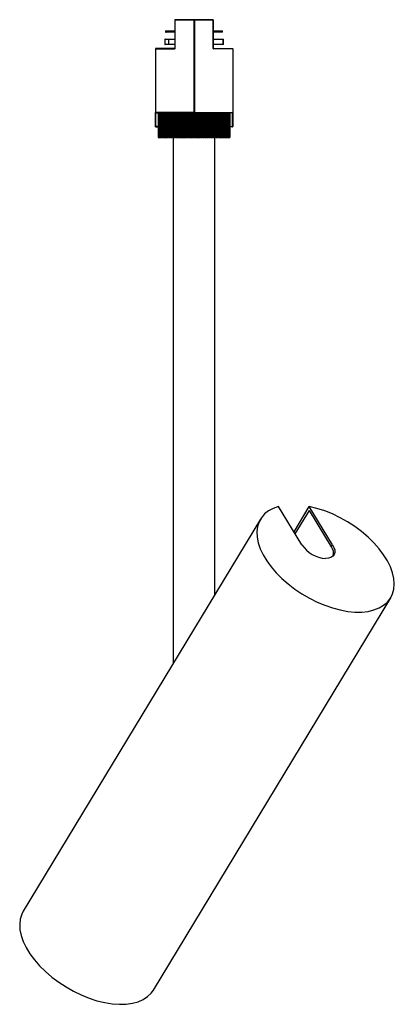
# Model space of a CAD drawing. Header units: millimetres. Extents: x 20 to 151, y 66 to 154.
# Tile 9 of 11: x 137 to 151, y 81 to 117. Entities that reach past the tile are written whole.
import ezdxf

# ---------------------------------------------------------------- set-up
doc = ezdxf.new("R2010")
doc.units = ezdxf.units.MM

msp = doc.modelspace()

# ---------------------------------------------------------------- linework, layer by layer
at = {"color": 7, "linetype": 'Continuous', "lineweight": 25}
for p, q in [((143.0122, 116.7876), (143.0122, 115.7626)), ((143.0173, 116.7876), (143.0122, 116.7876)), ((143.0173, 115.7626), (143.0173, 116.7876)), ((143.0173, 116.7876), (143.6921, 116.7876)), ((143.6922, 116.7976), (143.0222, 116.7976)), ((143.6921, 116.7876), (143.6921, 113.4463)), ((143.6921, 116.7876), (143.7022, 116.7876)), ((143.7022, 113.4463), (143.7022, 116.7876)), ((143.7123, 116.7876), (143.7022, 116.7876)), ((143.7122, 116.7976), (144.3822, 116.7976)), ((143.7123, 116.7876), (143.7123, 113.4463)), ((144.3871, 116.7876), (143.7123, 116.7876)), ((144.3871, 115.7626), (144.3871, 116.7876)), ((144.3871, 116.7876), (144.3922, 116.7876)), ((144.3922, 116.7876), (144.3922, 115.7626)), ((142.6729, 116.3926), (142.6729, 116.3426)), ((142.6729, 116.3926), (142.6732, 116.3926)), ((142.6732, 116.3426), (142.6729, 116.3426)), ((142.6732, 116.3926), (142.6732, 116.3426)), ((142.6732, 116.3926), (142.6982, 116.3926)), ((142.6732, 116.3426), (142.6982, 116.3426)), ((142.6982, 116.3426), (142.6982, 116.3926)), ((142.6982, 116.3926), (142.8061, 116.3926)), ((142.8061, 116.3426), (142.6982, 116.3426)), ((142.8061, 116.3926), (142.8061, 116.3426)), ((142.8061, 116.3926), (143.0122, 116.3926)), ((143.0122, 116.3426), (142.8061, 116.3426)), ((144.3922, 116.3926), (144.6397, 116.3926)), ((144.6397, 116.3426), (144.3922, 116.3426)), ((144.6397, 116.3426), (144.6397, 116.3926)), ((144.6397, 116.3926), (144.7314, 116.3926)), ((144.7314, 116.3426), (144.6397, 116.3426)), ((144.7314, 116.3426), (144.7314, 116.3926)), ((142.6416, 116.0826), (142.6416, 115.9126)), ((142.6516, 116.0926), (142.7813, 116.0926)), ((142.7738, 116.0826), (142.7738, 115.9126)), ((142.7813, 116.0926), (143.0122, 116.0926)), ((144.3922, 116.0926), (144.7377, 116.0926)), ((144.7377, 116.0926), (144.7528, 116.0926)), ((144.7469, 116.0826), (144.7469, 115.9126)), ((144.7628, 115.9126), (144.7628, 116.0826)), ((142.3022, 115.7426), (142.9972, 115.7426)), ((142.3022, 115.7426), (142.3022, 113.4463)), ((143.0022, 115.7526), (142.3122, 115.7526)), ((142.7813, 115.9026), (142.6516, 115.9026)), ((143.0122, 115.9026), (142.7813, 115.9026)), ((143.0173, 115.7626), (143.0122, 115.7626)), ((144.3871, 115.7626), (144.3922, 115.7626)), ((144.7377, 115.9026), (144.3922, 115.9026)), ((144.4022, 115.7526), (145.0922, 115.7526)), ((145.1022, 115.7426), (144.4072, 115.7426)), ((144.7528, 115.9026), (144.7377, 115.9026)), ((145.1022, 115.7426), (145.1022, 113.4463)), ((143.6921, 113.4463), (142.3022, 113.4463)), ((142.3022, 113.432), (142.3022, 113.4463)), ((142.3022, 113.432), (142.3022, 112.9376)), ((142.3122, 113.4363), (143.6922, 113.4363)), ((142.3122, 113.4291), (142.3122, 113.4363)), ((142.3122, 112.9348), (142.3122, 113.4291)), ((142.4048, 113.4363), (142.4048, 112.5363)), ((142.405, 113.4363), (142.405, 112.5363)), ((142.405, 113.4363), (142.405, 112.5363)), ((142.405, 113.4363), (142.405, 113.4363)), ((142.4054, 113.4363), (142.4054, 112.5363)), ((142.4079, 113.4363), (142.4079, 112.5363)), ((142.4088, 113.4363), (142.4088, 112.5363)), ((142.4088, 113.4363), (142.4091, 113.4363)), ((142.4091, 113.4363), (142.4091, 112.5363)), ((142.4101, 113.4363), (142.4101, 112.5363)), ((142.4156, 113.4363), (142.4156, 112.5363)), ((142.4172, 113.4363), (142.4172, 112.5363)), ((142.4172, 113.4363), (142.4176, 113.4363)), ((142.4176, 113.4363), (142.4176, 112.5363)), ((142.4194, 113.4363), (142.4194, 112.5363)), ((142.4279, 113.4363), (142.4279, 112.5363)), ((142.4302, 113.4363), (142.4302, 112.5363)), ((142.4302, 113.4363), (142.4307, 113.4363)), ((142.4307, 113.4363), (142.4307, 112.5363)), ((142.4332, 113.4363), (142.4332, 112.5363)), ((142.4445, 113.4363), (142.4445, 112.5363)), ((142.4476, 113.4363), (142.4476, 112.5363)), ((142.4476, 113.4363), (142.4483, 113.4363)), ((142.4483, 113.4363), (142.4483, 112.5363)), ((142.4514, 113.4363), (142.4514, 112.5363)), ((142.4657, 113.4363), (142.4657, 112.5363)), ((142.4693, 113.4363), (142.4693, 112.5363)), ((142.4693, 113.4363), (142.4702, 113.4363)), ((142.4702, 113.4363), (142.4702, 112.5363)), ((142.4741, 113.4363), (142.4741, 112.5363)), ((142.4911, 113.4363), (142.4911, 112.5363)), ((142.4955, 113.4363), (142.4955, 112.5363)), ((142.4955, 113.4363), (142.4965, 113.4363)), ((142.4965, 113.4363), (142.4965, 112.5363)), ((142.501, 113.4363), (142.501, 112.5363)), ((142.5208, 113.4363), (142.5208, 112.5363)), ((142.5258, 113.4363), (142.5258, 112.5363)), ((142.5258, 113.4363), (142.527, 113.4363)), ((142.527, 113.4363), (142.527, 112.5363)), ((142.5322, 113.4363), (142.5322, 112.5363)), ((142.5547, 113.4363), (142.5547, 112.5363)), ((142.5603, 113.4363), (142.5603, 112.5363)), ((142.5603, 113.4363), (142.5617, 113.4363)), ((142.5617, 113.4363), (142.5617, 112.5363)), ((142.5675, 113.4363), (142.5675, 112.5363)), ((142.5926, 113.4363), (142.5926, 112.5363)), ((142.5988, 113.4363), (142.5988, 112.5363)), ((142.5988, 113.4363), (142.6004, 113.4363)), ((142.6004, 113.4363), (142.6004, 112.5363)), ((142.6067, 113.4363), (142.6067, 112.5363)), ((142.6343, 113.4363), (142.6343, 112.5363)), ((142.6412, 113.4363), (142.6412, 112.5363)), ((142.6412, 113.4363), (142.6429, 113.4363)), ((142.6429, 113.4363), (142.6429, 112.5363)), ((142.6498, 113.4363), (142.6498, 112.5363)), ((142.6799, 113.4363), (142.6799, 112.5363)), ((142.6873, 113.4363), (142.6873, 112.5363)), ((142.6873, 113.4363), (142.6891, 113.4363)), ((142.6891, 113.4363), (142.6891, 112.5363)), ((142.6967, 113.4363), (142.6967, 112.5363)), ((142.729, 113.4363), (142.729, 112.5363)), ((142.737, 113.4363), (142.737, 112.5363)), ((142.737, 113.4363), (142.7389, 113.4363)), ((142.7389, 113.4363), (142.7389, 112.5363)), ((142.747, 113.4363), (142.747, 112.5363)), ((142.7816, 113.4363), (142.7816, 112.5363)), ((142.7901, 113.4363), (142.7901, 112.5363)), ((142.7901, 113.4363), (142.7921, 113.4363)), ((142.7921, 113.4363), (142.7921, 112.5363)), ((142.8007, 113.4363), (142.8007, 112.5363)), ((142.8362, 113.4363), (142.8362, 112.5363)), ((142.8373, 113.4363), (142.8373, 112.5363)), ((142.8463, 113.4363), (142.8463, 112.5363)), ((142.8463, 113.4363), (142.8485, 113.4363)), ((142.8485, 113.4363), (142.8485, 112.5363)), ((142.8576, 113.4363), (142.8576, 112.5363)), ((142.893, 113.4363), (142.893, 112.5363)), ((142.8962, 113.4363), (142.8962, 112.5363)), ((142.9056, 113.4363), (142.9056, 112.5363)), ((142.9056, 113.4363), (142.9079, 113.4363)), ((142.9079, 113.4363), (142.9079, 112.5363)), ((142.9174, 113.4363), (142.9174, 112.5363)), ((142.9526, 113.4363), (142.9526, 112.5363)), ((142.9578, 113.4363), (142.9578, 112.5363)), ((142.9677, 113.4363), (142.9677, 112.5363)), ((142.9677, 113.4363), (142.97, 113.4363)), ((142.97, 113.4363), (142.97, 112.5363)), ((142.98, 113.4363), (142.98, 112.5363)), ((143.0149, 113.4363), (143.0149, 112.5363)), ((143.0221, 113.4363), (143.0221, 112.5363)), ((143.0323, 113.4363), (143.0323, 112.5363)), ((143.0323, 113.4363), (143.0348, 113.4363)), ((143.0348, 113.4363), (143.0348, 112.5363)), ((143.0451, 113.4363), (143.0451, 112.5363)), ((143.0795, 113.4363), (143.0795, 112.5363)), ((143.0887, 113.4363), (143.0887, 112.5363)), ((143.0993, 113.4363), (143.0993, 112.5363)), ((143.0993, 113.4363), (143.1019, 113.4363)), ((143.1019, 113.4363), (143.1019, 112.5363)), ((143.1125, 113.4363), (143.1125, 112.5363)), ((143.1464, 113.4363), (143.1464, 112.5363)), ((143.1575, 113.4363), (143.1575, 112.5363)), ((143.1685, 113.4363), (143.1685, 112.5363)), ((143.1685, 113.4363), (143.1711, 113.4363)), ((143.1711, 113.4363), (143.1711, 112.5363)), ((143.182, 113.4363), (143.182, 112.5363)), ((143.2152, 113.4363), (143.2152, 112.5363)), ((143.2282, 113.4363), (143.2282, 112.5363)), ((143.2395, 113.4363), (143.2395, 112.5363)), ((143.2395, 113.4363), (143.2421, 113.4363)), ((143.2421, 113.4363), (143.2421, 112.5363)), ((143.2534, 113.4363), (143.2534, 112.5363)), ((143.2857, 113.4363), (143.2857, 112.5363)), ((143.3006, 113.4363), (143.3006, 112.5363)), ((143.3121, 113.4363), (143.3121, 112.5363)), ((143.3121, 113.4363), (143.3148, 113.4363)), ((143.3148, 113.4363), (143.3148, 112.5363)), ((143.3263, 113.4363), (143.3263, 112.5363)), ((143.3577, 113.4363), (143.3577, 112.5363)), ((143.3744, 113.4363), (143.3744, 112.5363)), ((143.3861, 113.4363), (143.3861, 112.5363)), ((143.3861, 113.4363), (143.3889, 113.4363)), ((143.3889, 113.4363), (143.3889, 112.5363)), ((143.4005, 113.4363), (143.4005, 112.5363)), ((143.4309, 113.4363), (143.4309, 112.5363)), ((143.4494, 113.4363), (143.4494, 112.5363)), ((143.4612, 113.4363), (143.4612, 112.5363)), ((143.4612, 113.4363), (143.464, 113.4363)), ((143.464, 113.4363), (143.464, 112.5363)), ((143.4758, 113.4363), (143.4758, 112.5363)), ((143.5051, 113.4363), (143.5051, 112.5363)), ((143.5252, 113.4363), (143.5252, 112.5363)), ((143.5371, 113.4363), (143.5371, 112.5363)), ((143.5371, 113.4363), (143.54, 113.4363)), ((143.54, 113.4363), (143.54, 112.5363)), ((143.5519, 113.4363), (143.5519, 112.5363)), ((143.5799, 113.4363), (143.5799, 112.5363)), ((143.6017, 113.4363), (143.6017, 112.5363)), ((143.6137, 113.4363), (143.6137, 112.5363)), ((143.6137, 113.4363), (143.6165, 113.4363)), ((143.6165, 113.4363), (143.6165, 112.5363)), ((143.6285, 113.4363), (143.6285, 112.5363)), ((143.6552, 113.4363), (143.6552, 112.5363)), ((143.6785, 113.4363), (143.6785, 112.5363)), ((143.6905, 113.4363), (143.6905, 112.5363)), ((143.6905, 113.4363), (143.6934, 113.4363)), ((143.6921, 113.4463), (143.7022, 113.4463)), ((143.6934, 113.4363), (143.6934, 112.5363)), ((143.7054, 113.4363), (143.6934, 113.4363)), ((143.7123, 113.4463), (143.7022, 113.4463)), ((143.7054, 113.4363), (143.7054, 112.5363)), ((143.7054, 113.4363), (143.7122, 113.4363)), ((145.0922, 113.4363), (143.7122, 113.4363)), ((143.7123, 113.4463), (145.1022, 113.4463)), ((143.7306, 113.4363), (143.7306, 112.5363)), ((143.7554, 113.4363), (143.7554, 112.5363)), ((143.7674, 113.4363), (143.7674, 112.5363)), ((143.7674, 113.4363), (143.7702, 113.4363)), ((143.7702, 113.4363), (143.7702, 112.5363)), ((143.7822, 113.4363), (143.7822, 112.5363)), ((143.8059, 113.4363), (143.8059, 112.5363)), ((143.8321, 113.4363), (143.8321, 112.5363)), ((143.844, 113.4363), (143.844, 112.5363)), ((143.844, 113.4363), (143.8469, 113.4363)), ((143.8469, 113.4363), (143.8469, 112.5363)), ((143.8588, 113.4363), (143.8588, 112.5363)), ((143.8809, 113.4363), (143.8809, 112.5363)), ((143.9083, 113.4363), (143.9083, 112.5363)), ((143.9202, 113.4363), (143.9202, 112.5363)), ((143.9202, 113.4363), (143.923, 113.4363)), ((143.923, 113.4363), (143.923, 112.5363)), ((143.9348, 113.4363), (143.9348, 112.5363)), ((143.9553, 113.4363), (143.9553, 112.5363)), ((143.9839, 113.4363), (143.9839, 112.5363)), ((143.9956, 113.4363), (143.9956, 112.5363)), ((143.9956, 113.4363), (143.9984, 113.4363)), ((143.9984, 113.4363), (143.9984, 112.5363)), ((144.01, 113.4363), (144.01, 112.5363)), ((144.0287, 113.4363), (144.0287, 112.5363)), ((144.0584, 113.4363), (144.0584, 112.5363)), ((144.0699, 113.4363), (144.0699, 112.5363)), ((144.0699, 113.4363), (144.0727, 113.4363)), ((144.0727, 113.4363), (144.0727, 112.5363)), ((144.0842, 113.4363), (144.0842, 112.5363)), ((144.101, 113.4363), (144.101, 112.5363)), ((144.1317, 113.4363), (144.1317, 112.5363)), ((144.143, 113.4363), (144.143, 112.5363)), ((144.143, 113.4363), (144.1457, 113.4363)), ((144.1457, 113.4363), (144.1457, 112.5363)), ((144.157, 113.4363), (144.157, 112.5363)), ((144.1719, 113.4363), (144.1719, 112.5363)), ((144.2035, 113.4363), (144.2035, 112.5363)), ((144.2145, 113.4363), (144.2145, 112.5363)), ((144.2145, 113.4363), (144.2172, 113.4363)), ((144.2172, 113.4363), (144.2172, 112.5363)), ((144.2281, 113.4363), (144.2281, 112.5363)), ((144.2412, 113.4363), (144.2412, 112.5363)), ((144.2735, 113.4363), (144.2735, 112.5363)), ((144.2842, 113.4363), (144.2842, 112.5363)), ((144.2842, 113.4363), (144.2868, 113.4363)), ((144.2868, 113.4363), (144.2868, 112.5363)), ((144.2975, 113.4363), (144.2975, 112.5363)), ((144.3085, 113.4363), (144.3085, 112.5363)), ((144.3415, 113.4363), (144.3415, 112.5363)), ((144.3519, 113.4363), (144.3519, 112.5363)), ((144.3519, 113.4363), (144.3544, 113.4363)), ((144.3544, 113.4363), (144.3544, 112.5363)), ((144.3647, 113.4363), (144.3647, 112.5363)), ((144.3738, 113.4363), (144.3738, 112.5363)), ((144.4073, 113.4363), (144.4073, 112.5363)), ((144.4173, 113.4363), (144.4173, 112.5363)), ((144.4173, 113.4363), (144.4197, 113.4363)), ((144.4197, 113.4363), (144.4197, 112.5363)), ((144.4297, 113.4363), (144.4297, 112.5363)), ((144.4366, 113.4363), (144.4366, 112.5363)), ((144.4705, 113.4363), (144.4705, 112.5363)), ((144.4802, 113.4363), (144.4802, 112.5363)), ((144.4802, 113.4363), (144.4825, 113.4363)), ((144.4825, 113.4363), (144.4825, 112.5363)), ((144.492, 113.4363), (144.492, 112.5363)), ((144.4969, 113.4363), (144.4969, 112.5363)), ((144.5311, 113.4363), (144.5311, 112.5363)), ((144.5403, 113.4363), (144.5403, 112.5363)), ((144.5403, 113.4363), (144.5425, 113.4363)), ((144.5425, 113.4363), (144.5425, 112.5363)), ((144.5516, 113.4363), (144.5516, 112.5363)), ((144.5544, 113.4363), (144.5544, 112.5363)), ((144.5888, 113.4363), (144.5888, 112.5363)), ((144.5975, 113.4363), (144.5975, 112.5363)), ((144.5975, 113.4363), (144.5996, 113.4363)), ((144.5996, 113.4363), (144.5996, 112.5363)), ((144.6082, 113.4363), (144.6082, 112.5363)), ((144.609, 113.4363), (144.609, 112.5363)), ((144.6434, 113.4363), (144.6434, 112.5363)), ((144.6516, 113.4363), (144.6516, 112.5363)), ((144.6516, 113.4363), (144.6536, 113.4363)), ((144.6536, 113.4363), (144.6536, 112.5363)), ((144.6617, 113.4363), (144.6617, 112.5363)), ((144.6946, 113.4363), (144.6946, 112.5363)), ((144.7023, 113.4363), (144.7023, 112.5363)), ((144.7023, 113.4363), (144.7042, 113.4363)), ((144.7042, 113.4363), (144.7042, 112.5363)), ((144.7117, 113.4363), (144.7117, 112.5363)), ((144.7424, 113.4363), (144.7424, 112.5363)), ((144.7495, 113.4363), (144.7495, 112.5363)), ((144.7495, 113.4363), (144.7512, 113.4363)), ((144.7512, 113.4363), (144.7512, 112.5363)), ((144.7582, 113.4363), (144.7582, 112.5363)), ((144.7865, 113.4363), (144.7865, 112.5363)), ((144.7931, 113.4363), (144.7931, 112.5363)), ((144.7931, 113.4363), (144.7946, 113.4363)), ((144.7946, 113.4363), (144.7946, 112.5363)), ((144.801, 113.4363), (144.801, 112.5363)), ((144.8268, 113.4363), (144.8268, 112.5363)), ((144.8328, 113.4363), (144.8328, 112.5363)), ((144.8328, 113.4363), (144.8342, 113.4363)), ((144.8342, 113.4363), (144.8342, 112.5363)), ((144.84, 113.4363), (144.84, 112.5363)), ((144.8632, 113.4363), (144.8632, 112.5363)), ((144.8685, 113.4363), (144.8685, 112.5363)), ((144.8685, 113.4363), (144.8698, 113.4363)), ((144.8698, 113.4363), (144.8698, 112.5363)), ((144.8749, 113.4363), (144.8749, 112.5363)), ((144.8955, 113.4363), (144.8955, 112.5363)), ((144.9001, 113.4363), (144.9001, 112.5363)), ((144.9001, 113.4363), (144.9012, 113.4363)), ((144.9012, 113.4363), (144.9012, 112.5363)), ((144.9058, 113.4363), (144.9058, 112.5363)), ((144.9236, 113.4363), (144.9236, 112.5363)), ((144.9276, 113.4363), (144.9276, 112.5363)), ((144.9276, 113.4363), (144.9285, 113.4363)), ((144.9285, 113.4363), (144.9285, 112.5363)), ((144.9324, 113.4363), (144.9324, 112.5363)), ((144.9474, 113.4363), (144.9474, 112.5363)), ((144.9507, 113.4363), (144.9507, 112.5363)), ((144.9507, 113.4363), (144.9515, 113.4363)), ((144.9515, 113.4363), (144.9515, 112.5363)), ((144.9546, 113.4363), (144.9546, 112.5363)), ((144.9668, 113.4363), (144.9668, 112.5363)), ((144.9694, 113.4363), (144.9694, 112.5363)), ((144.9694, 113.4363), (144.97, 113.4363)), ((144.97, 113.4363), (144.97, 112.5363)), ((144.9725, 113.4363), (144.9725, 112.5363)), ((144.9818, 113.4363), (144.9818, 112.5363)), ((144.9837, 113.4363), (144.9837, 112.5363)), ((144.9837, 113.4363), (144.9841, 113.4363)), ((144.9841, 113.4363), (144.9841, 112.5363)), ((144.9859, 113.4363), (144.9859, 112.5363)), ((144.9923, 113.4363), (144.9923, 112.5363)), ((144.9935, 113.4363), (144.9935, 112.5363)), ((144.9935, 113.4363), (144.9938, 113.4363)), ((144.9938, 113.4363), (144.9938, 112.5363)), ((144.9949, 113.4363), (144.9949, 112.5363)), ((144.9982, 113.4363), (144.9982, 112.5363)), ((144.9987, 113.4363), (144.9987, 112.5363)), ((144.9987, 113.4363), (144.9988, 113.4363)), ((144.9988, 113.4363), (144.9988, 112.5363)), ((144.9992, 113.4363), (144.9992, 112.5363)), ((144.9996, 113.4363), (144.9996, 112.5363)), ((145.0922, 113.4291), (145.0922, 113.4363)), ((145.0922, 112.9348), (145.0922, 113.4291)), ((145.1022, 113.432), (145.1022, 113.4463)), ((145.1022, 113.432), (145.1022, 112.9376)), ((142.3122, 112.9276), (142.3122, 112.9348)), ((142.3122, 112.9276), (142.4048, 112.9276)), ((145.0922, 112.9276), (144.9996, 112.9276)), ((145.0922, 112.9276), (145.0922, 112.9348)), ((142.405, 112.5363), (142.4048, 112.5363)), ((142.4054, 112.5363), (142.405, 112.5363)), ((142.405, 112.5363), (142.405, 112.5363)), ((142.4054, 112.5363), (142.4079, 112.5363)), ((142.4088, 112.5363), (142.4079, 112.5363)), ((142.4088, 112.5363), (142.4091, 112.5363)), ((142.4101, 112.5363), (142.4091, 112.5363)), ((142.4101, 112.5363), (142.4156, 112.5363)), ((142.4172, 112.5363), (142.4156, 112.5363)), ((142.4172, 112.5363), (142.4176, 112.5363)), ((142.4194, 112.5363), (142.4176, 112.5363)), ((142.4194, 112.5363), (142.4279, 112.5363)), ((142.4302, 112.5363), (142.4279, 112.5363)), ((142.4302, 112.5363), (142.4307, 112.5363)), ((142.4332, 112.5363), (142.4307, 112.5363)), ((142.4332, 112.5363), (142.4445, 112.5363)), ((142.4476, 112.5363), (142.4445, 112.5363)), ((142.4476, 112.5363), (142.4483, 112.5363)), ((142.4514, 112.5363), (142.4483, 112.5363)), ((142.4514, 112.5363), (142.4657, 112.5363)), ((142.4693, 112.5363), (142.4657, 112.5363)), ((142.4693, 112.5363), (142.4702, 112.5363)), ((142.4741, 112.5363), (142.4702, 112.5363)), ((142.4741, 112.5363), (142.4911, 112.5363)), ((142.4955, 112.5363), (142.4911, 112.5363)), ((142.4955, 112.5363), (142.4965, 112.5363)), ((142.501, 112.5363), (142.4965, 112.5363)), ((142.501, 112.5363), (142.5208, 112.5363)), ((142.5258, 112.5363), (142.5208, 112.5363)), ((142.5258, 112.5363), (142.527, 112.5363)), ((142.5322, 112.5363), (142.527, 112.5363)), ((142.5322, 112.5363), (142.5547, 112.5363)), ((142.5603, 112.5363), (142.5547, 112.5363)), ((142.5603, 112.5363), (142.5617, 112.5363)), ((142.5675, 112.5363), (142.5617, 112.5363)), ((142.5675, 112.5363), (142.5926, 112.5363)), ((142.5988, 112.5363), (142.5926, 112.5363)), ((142.5988, 112.5363), (142.6004, 112.5363)), ((142.6067, 112.5363), (142.6004, 112.5363)), ((142.6067, 112.5363), (142.6343, 112.5363)), ((142.6412, 112.5363), (142.6343, 112.5363)), ((142.6412, 112.5363), (142.6429, 112.5363)), ((142.6498, 112.5363), (142.6429, 112.5363)), ((142.6498, 112.5363), (142.6799, 112.5363)), ((142.6873, 112.5363), (142.6799, 112.5363)), ((142.6873, 112.5363), (142.6891, 112.5363)), ((142.6967, 112.5363), (142.6891, 112.5363)), ((142.6967, 112.5363), (142.729, 112.5363)), ((142.737, 112.5363), (142.729, 112.5363)), ((142.737, 112.5363), (142.7389, 112.5363)), ((142.747, 112.5363), (142.7389, 112.5363)), ((142.747, 112.5363), (142.7816, 112.5363)), ((142.7901, 112.5363), (142.7816, 112.5363)), ((142.7901, 112.5363), (142.7921, 112.5363)), ((142.8007, 112.5363), (142.7921, 112.5363)), ((142.8007, 112.5363), (142.8362, 112.5363)), ((142.8362, 112.5363), (142.8373, 112.5363)), ((142.8463, 112.5363), (142.8373, 112.5363)), ((142.8463, 112.5363), (142.8485, 112.5363)), ((142.8576, 112.5363), (142.8485, 112.5363)), ((142.8576, 112.5363), (142.893, 112.5363)), ((142.893, 112.5363), (142.8962, 112.5363)), ((142.9056, 112.5363), (142.8962, 112.5363)), ((142.9056, 112.5363), (142.9079, 112.5363)), ((142.9174, 112.5363), (142.9079, 112.5363)), ((142.9174, 112.5363), (142.9526, 112.5363)), ((142.9522, 112.5363), (142.9522, 93.5443)), ((142.9526, 112.5363), (142.9578, 112.5363)), ((142.9677, 112.5363), (142.9578, 112.5363)), ((142.9677, 112.5363), (142.97, 112.5363)), ((142.98, 112.5363), (142.97, 112.5363)), ((142.98, 112.5363), (143.0149, 112.5363)), ((143.0149, 112.5363), (143.0221, 112.5363)), ((143.0323, 112.5363), (143.0221, 112.5363)), ((143.0323, 112.5363), (143.0348, 112.5363)), ((143.0451, 112.5363), (143.0348, 112.5363)), ((143.0451, 112.5363), (143.0795, 112.5363)), ((143.0795, 112.5363), (143.0887, 112.5363)), ((143.0993, 112.5363), (143.0887, 112.5363)), ((143.0993, 112.5363), (143.1019, 112.5363)), ((143.1125, 112.5363), (143.1019, 112.5363)), ((143.1125, 112.5363), (143.1464, 112.5363)), ((143.1464, 112.5363), (143.1575, 112.5363)), ((143.1685, 112.5363), (143.1575, 112.5363)), ((143.1685, 112.5363), (143.1711, 112.5363)), ((143.182, 112.5363), (143.1711, 112.5363)), ((143.182, 112.5363), (143.2152, 112.5363)), ((143.2152, 112.5363), (143.2282, 112.5363)), ((143.2395, 112.5363), (143.2282, 112.5363)), ((143.2395, 112.5363), (143.2421, 112.5363)), ((143.2534, 112.5363), (143.2421, 112.5363)), ((143.2534, 112.5363), (143.2857, 112.5363)), ((143.2857, 112.5363), (143.3006, 112.5363)), ((143.3121, 112.5363), (143.3006, 112.5363)), ((143.3121, 112.5363), (143.3148, 112.5363)), ((143.3263, 112.5363), (143.3148, 112.5363)), ((143.3263, 112.5363), (143.3577, 112.5363)), ((143.3577, 112.5363), (143.3744, 112.5363)), ((143.3861, 112.5363), (143.3744, 112.5363)), ((143.3861, 112.5363), (143.3889, 112.5363)), ((143.4005, 112.5363), (143.3889, 112.5363)), ((143.4005, 112.5363), (143.4309, 112.5363)), ((143.4309, 112.5363), (143.4494, 112.5363)), ((143.4612, 112.5363), (143.4494, 112.5363)), ((143.4612, 112.5363), (143.464, 112.5363)), ((143.4758, 112.5363), (143.464, 112.5363)), ((143.4758, 112.5363), (143.5051, 112.5363)), ((143.5051, 112.5363), (143.5252, 112.5363)), ((143.5371, 112.5363), (143.5252, 112.5363)), ((143.5371, 112.5363), (143.54, 112.5363)), ((143.5519, 112.5363), (143.54, 112.5363)), ((143.5519, 112.5363), (143.5799, 112.5363)), ((143.5799, 112.5363), (143.6017, 112.5363)), ((143.6137, 112.5363), (143.6017, 112.5363)), ((143.6137, 112.5363), (143.6165, 112.5363)), ((143.6285, 112.5363), (143.6165, 112.5363)), ((143.6285, 112.5363), (143.6552, 112.5363)), ((143.6552, 112.5363), (143.6785, 112.5363)), ((143.6905, 112.5363), (143.6785, 112.5363)), ((143.6905, 112.5363), (143.6934, 112.5363)), ((143.7054, 112.5363), (143.6934, 112.5363)), ((143.7054, 112.5363), (143.7306, 112.5363)), ((143.7306, 112.5363), (143.7554, 112.5363)), ((143.7674, 112.5363), (143.7554, 112.5363)), ((143.7674, 112.5363), (143.7702, 112.5363)), ((143.7822, 112.5363), (143.7702, 112.5363)), ((143.7822, 112.5363), (143.8059, 112.5363)), ((143.8059, 112.5363), (143.8321, 112.5363)), ((143.844, 112.5363), (143.8321, 112.5363)), ((143.844, 112.5363), (143.8469, 112.5363)), ((143.8588, 112.5363), (143.8469, 112.5363)), ((143.8588, 112.5363), (143.8809, 112.5363)), ((143.8809, 112.5363), (143.9083, 112.5363)), ((143.9202, 112.5363), (143.9083, 112.5363)), ((143.9202, 112.5363), (143.923, 112.5363)), ((143.9348, 112.5363), (143.923, 112.5363)), ((143.9348, 112.5363), (143.9553, 112.5363)), ((143.9553, 112.5363), (143.9839, 112.5363)), ((143.9956, 112.5363), (143.9839, 112.5363)), ((143.9956, 112.5363), (143.9984, 112.5363)), ((144.01, 112.5363), (143.9984, 112.5363)), ((144.01, 112.5363), (144.0287, 112.5363)), ((144.0287, 112.5363), (144.0584, 112.5363)), ((144.0699, 112.5363), (144.0584, 112.5363)), ((144.0699, 112.5363), (144.0727, 112.5363)), ((144.0842, 112.5363), (144.0727, 112.5363)), ((144.0842, 112.5363), (144.101, 112.5363)), ((144.101, 112.5363), (144.1317, 112.5363)), ((144.143, 112.5363), (144.1317, 112.5363)), ((144.143, 112.5363), (144.1457, 112.5363)), ((144.157, 112.5363), (144.1457, 112.5363)), ((144.157, 112.5363), (144.1719, 112.5363)), ((144.1719, 112.5363), (144.2035, 112.5363)), ((144.2145, 112.5363), (144.2035, 112.5363)), ((144.2145, 112.5363), (144.2172, 112.5363)), ((144.2281, 112.5363), (144.2172, 112.5363)), ((144.2281, 112.5363), (144.2412, 112.5363)), ((144.2412, 112.5363), (144.2735, 112.5363)), ((144.2842, 112.5363), (144.2735, 112.5363)), ((144.2842, 112.5363), (144.2868, 112.5363)), ((144.2975, 112.5363), (144.2868, 112.5363)), ((144.2975, 112.5363), (144.3085, 112.5363)), ((144.3085, 112.5363), (144.3415, 112.5363)), ((144.3519, 112.5363), (144.3415, 112.5363)), ((144.3519, 112.5363), (144.3544, 112.5363)), ((144.3647, 112.5363), (144.3544, 112.5363)), ((144.3647, 112.5363), (144.3738, 112.5363)), ((144.3738, 112.5363), (144.4073, 112.5363)), ((144.4173, 112.5363), (144.4073, 112.5363)), ((144.4173, 112.5363), (144.4197, 112.5363)), ((144.4297, 112.5363), (144.4197, 112.5363)), ((144.4297, 112.5363), (144.4366, 112.5363)), ((144.4366, 112.5363), (144.4705, 112.5363)), ((144.4522, 96.022), (144.4522, 112.5363)), ((144.4802, 112.5363), (144.4705, 112.5363)), ((144.4802, 112.5363), (144.4825, 112.5363)), ((144.492, 112.5363), (144.4825, 112.5363)), ((144.492, 112.5363), (144.4969, 112.5363)), ((144.4969, 112.5363), (144.5311, 112.5363)), ((144.5403, 112.5363), (144.5311, 112.5363)), ((144.5403, 112.5363), (144.5425, 112.5363)), ((144.5516, 112.5363), (144.5425, 112.5363)), ((144.5516, 112.5363), (144.5544, 112.5363)), ((144.5544, 112.5363), (144.5888, 112.5363)), ((144.5975, 112.5363), (144.5888, 112.5363)), ((144.5975, 112.5363), (144.5996, 112.5363)), ((144.6082, 112.5363), (144.5996, 112.5363)), ((144.6082, 112.5363), (144.609, 112.5363)), ((144.609, 112.5363), (144.6434, 112.5363)), ((144.6516, 112.5363), (144.6434, 112.5363)), ((144.6516, 112.5363), (144.6536, 112.5363)), ((144.6617, 112.5363), (144.6536, 112.5363)), ((144.6617, 112.5363), (144.6946, 112.5363)), ((144.7023, 112.5363), (144.6946, 112.5363)), ((144.7023, 112.5363), (144.7042, 112.5363)), ((144.7117, 112.5363), (144.7042, 112.5363)), ((144.7117, 112.5363), (144.7424, 112.5363)), ((144.7495, 112.5363), (144.7424, 112.5363)), ((144.7495, 112.5363), (144.7512, 112.5363)), ((144.7582, 112.5363), (144.7512, 112.5363)), ((144.7582, 112.5363), (144.7865, 112.5363)), ((144.7931, 112.5363), (144.7865, 112.5363)), ((144.7931, 112.5363), (144.7946, 112.5363)), ((144.801, 112.5363), (144.7946, 112.5363)), ((144.801, 112.5363), (144.8268, 112.5363)), ((144.8328, 112.5363), (144.8268, 112.5363)), ((144.8328, 112.5363), (144.8342, 112.5363)), ((144.84, 112.5363), (144.8342, 112.5363)), ((144.84, 112.5363), (144.8632, 112.5363)), ((144.8685, 112.5363), (144.8632, 112.5363)), ((144.8685, 112.5363), (144.8698, 112.5363)), ((144.8749, 112.5363), (144.8698, 112.5363)), ((144.8749, 112.5363), (144.8955, 112.5363)), ((144.9001, 112.5363), (144.8955, 112.5363)), ((144.9001, 112.5363), (144.9012, 112.5363)), ((144.9058, 112.5363), (144.9012, 112.5363)), ((144.9058, 112.5363), (144.9236, 112.5363)), ((144.9276, 112.5363), (144.9236, 112.5363)), ((144.9276, 112.5363), (144.9285, 112.5363)), ((144.9324, 112.5363), (144.9285, 112.5363)), ((144.9324, 112.5363), (144.9474, 112.5363)), ((144.9507, 112.5363), (144.9474, 112.5363)), ((144.9507, 112.5363), (144.9515, 112.5363)), ((144.9546, 112.5363), (144.9515, 112.5363)), ((144.9546, 112.5363), (144.9668, 112.5363)), ((144.9694, 112.5363), (144.9668, 112.5363)), ((144.9694, 112.5363), (144.97, 112.5363)), ((144.9725, 112.5363), (144.97, 112.5363)), ((144.9725, 112.5363), (144.9818, 112.5363)), ((144.9837, 112.5363), (144.9818, 112.5363)), ((144.9837, 112.5363), (144.9841, 112.5363)), ((144.9859, 112.5363), (144.9841, 112.5363)), ((144.9859, 112.5363), (144.9923, 112.5363)), ((144.9935, 112.5363), (144.9923, 112.5363)), ((144.9935, 112.5363), (144.9938, 112.5363)), ((144.9949, 112.5363), (144.9938, 112.5363)), ((144.9949, 112.5363), (144.9982, 112.5363)), ((144.9987, 112.5363), (144.9982, 112.5363)), ((144.9987, 112.5363), (144.9988, 112.5363)), ((144.9992, 112.5363), (144.9988, 112.5363)), ((144.9992, 112.5363), (144.9996, 112.5363)), ((147.6023, 97.8254), (146.7582, 99.208)), ((147.3163, 98.2938), (147.8698, 99.208)), ((147.3609, 98.2207), (147.8715, 99.0641)), ((148.7139, 97.8254), (147.8698, 99.208)), ((148.671, 97.7545), (147.8715, 99.0641)), ((146.1072, 98.7556), (137.5275, 84.5839)), ((148.671, 97.7545), (148.7139, 97.8254)), ((142.2325, 81.7355), (150.8121, 95.9072))]:
    msp.add_line(p, q, dxfattribs=at)
at = {"color": 1, "linetype": 'Continuous', "lineweight": 25}
for p, q in [((142.7738, 116.0826), (142.6416, 116.0826)), ((143.0122, 116.0826), (142.7738, 116.0826)), ((144.7469, 116.0826), (144.3922, 116.0826)), ((144.7628, 116.0826), (144.7469, 116.0826)), ((142.6416, 115.9126), (142.7738, 115.9126)), ((142.7738, 115.9126), (143.0122, 115.9126)), ((144.3922, 115.9126), (144.7469, 115.9126)), ((144.7469, 115.9126), (144.7628, 115.9126)), ((142.3122, 113.4291), (142.4048, 113.4291)), ((145.0922, 113.4291), (144.9996, 113.4291)), ((142.4048, 112.9348), (142.3122, 112.9348)), ((144.9996, 112.9348), (145.0922, 112.9348))]:
    msp.add_line(p, q, dxfattribs=at)
at = {"color": 7, "linetype": 'Continuous', "lineweight": 25, "flags": 128}
for points in [[(143.0173, 116.7876), (143.0174, 116.7896), (143.0177, 116.7915), (143.0181, 116.7932), (143.0187, 116.7947), (143.0195, 116.796), (143.0203, 116.7969), (143.0212, 116.7975), (143.0222, 116.7976)], [(144.3871, 116.7876), (144.387, 116.7896), (144.3867, 116.7915), (144.3863, 116.7932), (144.3857, 116.7947), (144.3849, 116.796), (144.3841, 116.7969), (144.3832, 116.7975), (144.3822, 116.7976)], [(142.9972, 115.7426), (142.9973, 115.7446), (142.9976, 115.7465), (142.998, 115.7482), (142.9986, 115.7497), (142.9994, 115.751), (143.0003, 115.7519), (143.0012, 115.7525), (143.0022, 115.7526)], [(144.4072, 115.7426), (144.4071, 115.7446), (144.4068, 115.7465), (144.4064, 115.7482), (144.4058, 115.7497), (144.405, 115.751), (144.4041, 115.7519), (144.4032, 115.7525), (144.4022, 115.7526)], [(142.3122, 113.4291), (142.3103, 113.4292), (142.3084, 113.4293), (142.3066, 113.4296), (142.3051, 113.43), (142.3039, 113.4304), (142.303, 113.4309), (142.3024, 113.4314), (142.3022, 113.432)], [(145.0922, 113.4291), (145.0942, 113.4292), (145.096, 113.4293), (145.0978, 113.4296), (145.0993, 113.43), (145.1005, 113.4304), (145.1014, 113.4309), (145.102, 113.4314), (145.1022, 113.432)], [(142.3022, 112.9376), (142.3024, 112.9371), (142.303, 112.9366), (142.3039, 112.9361), (142.3051, 112.9356), (142.3066, 112.9353), (142.3084, 112.935), (142.3103, 112.9349), (142.3122, 112.9348)], [(145.1022, 112.9376), (145.102, 112.9371), (145.1014, 112.9366), (145.1005, 112.9361), (145.0993, 112.9356), (145.0978, 112.9353), (145.096, 112.935), (145.0942, 112.9349), (145.0922, 112.9348)], [(146.7582, 99.208), (146.5648, 99.1402), (146.3956, 99.0494), (146.2528, 98.9366), (146.1382, 98.8033), (146.0532, 98.6511), (145.999, 98.4821), (145.9763, 98.2984), (145.9853, 98.1024), (146.0259, 97.8965), (146.0976, 97.6833), (146.1995, 97.4657), (146.3302, 97.2464), (146.4882, 97.0281), (146.6714, 96.8137), (146.8775, 96.606), (147.1037, 96.4075), (147.3473, 96.2208), (147.6051, 96.0483), (147.8738, 95.8922), (148.15, 95.7545), (148.4302, 95.6369), (148.7107, 95.5411), (148.988, 95.468), (149.2586, 95.4188), (149.519, 95.3941), (149.7658, 95.3941), (149.996, 95.4188), (150.2065, 95.468), (150.3946, 95.5411), (150.5581, 95.6369), (150.6947, 95.7545), (150.8028, 95.8922), (150.8809, 96.0483), (150.9281, 96.2208), (150.9437, 96.4075), (150.9276, 96.606), (150.88, 96.8137), (150.8014, 97.0281), (150.6929, 97.2464), (150.5559, 97.4657), (150.392, 97.6833), (150.2035, 97.8965), (149.9927, 98.1024), (149.7623, 98.2984), (149.5152, 98.4821), (149.2547, 98.6511), (148.984, 98.8033), (148.7066, 98.9366), (148.426, 99.0494), (148.1459, 99.1402), (147.8698, 99.208)], [(148.7139, 97.8254), (148.762, 97.729), (148.787, 97.6364), (148.7877, 97.551), (148.7643, 97.4761), (148.7176, 97.4147), (148.6494, 97.369), (148.5623, 97.3409), (148.4596, 97.3314)], [(137.5275, 84.5839), (137.4703, 84.4718), (137.4172, 84.3003), (137.3962, 84.1139), (137.4076, 83.9151), (137.4512, 83.7064), (137.5265, 83.4906), (137.6325, 83.2705), (137.7677, 83.0489), (137.9305, 82.8288), (138.1188, 82.613), (138.3299, 82.4043), (138.5613, 82.2055), (138.8099, 82.0191), (139.0724, 81.8476), (139.3454, 81.6932), (139.6255, 81.5579), (139.9088, 81.4435), (140.1918, 81.3514), (140.4707, 81.283), (140.7419, 81.239), (141.0018, 81.22), (141.2472, 81.2263), (141.4747, 81.2579), (141.6814, 81.3142), (141.8646, 81.3946), (142.022, 81.498), (142.1514, 81.623), (142.2325, 81.7355)]]:
    msp.add_lwpolyline(points, dxfattribs=at)
at = {"color": 7, "linetype": 'Continuous', "lineweight": 25}
for centre, radius, start, end in [((143.0222, 116.7876), 0.01, 90, 180), ((144.1302, 116.7901), 0.438, 179.01892, 180.327), ((143.6922, 116.7876), 0.01, 0, 90), ((143.7122, 116.7876), 0.01, 90, 180), ((143.2742, 116.7901), 0.438, 359.673, 0.98108), ((144.3822, 116.7876), 0.01, 0, 90), ((142.6516, 116.0826), 0.01, 90, 180), ((144.7528, 116.0826), 0.01, 0, 90), ((142.3122, 115.7426), 0.01, 90, 180), ((142.6516, 115.9126), 0.01, 180, 270), ((144.7528, 115.9126), 0.01, 270, 0), ((145.0922, 115.7426), 0.01, 0, 90), ((142.3122, 113.4463), 0.01, 180, 270), ((144.1302, 113.4438), 0.438, 179.673, 180.98108), ((143.6922, 113.4463), 0.01, 270, 0), ((143.7122, 113.4463), 0.01, 180, 270), ((143.2742, 113.4438), 0.438, 359.01892, 0.327), ((145.0922, 113.4463), 0.01, 270, 0), ((142.3122, 112.9376), 0.01, 180, 270), ((145.0922, 112.9376), 0.01, 270, 0), ((148.523, 98.4324), 1.1028, 213.39718, 266.70767), ((148.3685, 97.5293), 0.3771, 344.63907, 36.66133)]:
    msp.add_arc(centre, radius, start, end, dxfattribs=at)
for points, knots in [([(142.7738, 116.0826), (142.7738, 116.0836), (142.7739, 116.0854), (142.7749, 116.0882), (142.7765, 116.0907), (142.7788, 116.0923), (142.7805, 116.0926), (142.7813, 116.0926), (142.7813, 116.0926)], [0, 0, 0, 0, 0.1539947, 0.3074293, 0.5117556, 0.7753075, 0.9888918, 1, 1, 1, 1]), ([(144.7469, 116.0826), (144.7469, 116.0836), (144.7467, 116.0854), (144.7456, 116.0882), (144.7435, 116.0907), (144.7408, 116.0923), (144.7387, 116.0926), (144.7378, 116.0926), (144.7377, 116.0926)], [0, 0, 0, 0, 0.1539947, 0.3074293, 0.5117556, 0.7753075, 0.9888918, 1, 1, 1, 1]), ([(142.7813, 115.9026), (142.7813, 115.9026), (142.7805, 115.9026), (142.7788, 115.903), (142.7765, 115.9046), (142.7749, 115.9071), (142.7739, 115.9098), (142.7738, 115.9117), (142.7738, 115.9126)], [0, 0, 0, 0, 0.0111082, 0.2246925, 0.4882444, 0.6925707, 0.8460053, 1, 1, 1, 1]), ([(143.0173, 115.7626), (143.0173, 115.7625), (143.0173, 115.7602), (143.0164, 115.7553), (143.0124, 115.7488), (143.0057, 115.7437), (143.0002, 115.743), (142.9972, 115.7426)], [0, 0, 0, 0, 0.0105612, 0.206445, 0.4356624, 0.6960948, 1, 1, 1, 1]), ([(143.0022, 115.7526), (143.0037, 115.7528), (143.0063, 115.7531), (143.0094, 115.7554), (143.011, 115.7577), (143.0118, 115.7596), (143.0121, 115.761), (143.0122, 115.7622), (143.0122, 115.7626), (143.0122, 115.7626)], [0, 0, 0, 0, 0.3356233, 0.6056359, 0.7640189, 0.8215052, 0.9419116, 0.9910477, 1, 1, 1, 1]), ([(144.3871, 115.7626), (144.3871, 115.7625), (144.3871, 115.7602), (144.388, 115.7553), (144.392, 115.7488), (144.3987, 115.7437), (144.4042, 115.743), (144.4072, 115.7426)], [0, 0, 0, 0, 0.0105612, 0.206445, 0.4356624, 0.6960948, 1, 1, 1, 1]), ([(144.4022, 115.7526), (144.4007, 115.7528), (144.3981, 115.7531), (144.395, 115.7554), (144.3934, 115.7577), (144.3926, 115.7596), (144.3923, 115.761), (144.3922, 115.7622), (144.3922, 115.7626), (144.3922, 115.7626)], [0, 0, 0, 0, 0.3356233, 0.6056359, 0.7640189, 0.8215052, 0.9419116, 0.9910477, 1, 1, 1, 1]), ([(144.7377, 115.9026), (144.7378, 115.9026), (144.7387, 115.9026), (144.7408, 115.903), (144.7435, 115.9046), (144.7456, 115.9071), (144.7467, 115.9098), (144.7469, 115.9117), (144.7469, 115.9126)], [0, 0, 0, 0, 0.0111082, 0.2246925, 0.4882444, 0.6925707, 0.8460053, 1, 1, 1, 1])]:
    msp.add_open_spline(points, degree=3, knots=knots, dxfattribs=at)

doc.saveas('drawing.dxf')
